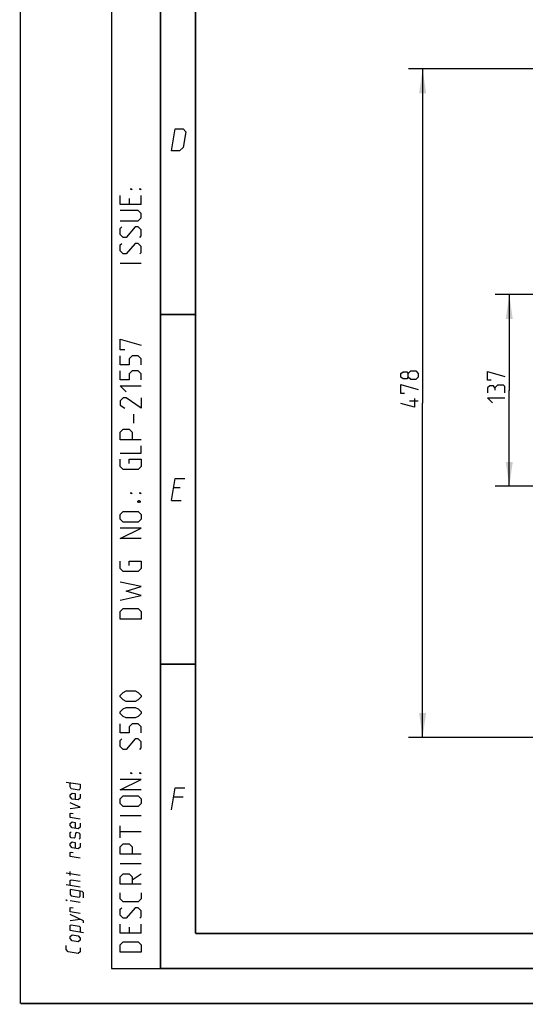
# Model space of a CAD drawing. Header units: millimetres. Extents: x 0 to 420, y 0 to 297.
# Tile 1 of 117: x 0 to 72, y 0 to 141. Entities that reach past the tile are written whole.
import ezdxf

# ---------------------------------------------------------------- set-up
doc = ezdxf.new("R2010")
doc.units = ezdxf.units.MM
doc.header["$LTSCALE"] = 23.1
doc.layers.get('0').update_dxf_attribs({"linetype": 'CONTINUOUS'})
doc.layers.add('DIM_PILOTEES', color=7, linetype='CONTINUOUS')
doc.styles.get("Standard").update_dxf_attribs({"font": 'txt', "width": 0.7})
doc.dimstyles.new('DIMSTYLE_2', dxfattribs={"dimtxt": 2.5, "dimasz": 3.5, "dimexe": 2, "dimexo": 0, "dimtad": 1, "dimdec": 0, "dimlfac": 5, "dimdsep": 46, "dimtxsty": 'Standard', "dimblk": '_FILLED', "dimblk1": '_FILLED', "dimblk2": '_FILLED', "dimcen": 0.09, "dimazin": 2, "dimtp": 0.8, "dimtm": 0.8, "dimtfac": 1, "dimtdec": 0, "dimtofl": 0, "dimtmove": 0, "dimatfit": 3, "dimldrblk": '_FILLED', "dimfxl": 0, "dimtolj": 1, "dimarcsym": 0})
doc.dimstyles.new('DIMSTYLE_4', dxfattribs={"dimtxt": 2.5, "dimasz": 3.5, "dimexe": 2, "dimexo": 0, "dimtad": 1, "dimdec": 0, "dimlfac": 5, "dimdsep": 46, "dimtxsty": 'Standard', "dimblk": '_FILLED', "dimblk1": '_FILLED', "dimblk2": '_FILLED', "dimcen": 0.09, "dimazin": 2, "dimtp": 0.5, "dimtm": 0.5, "dimtfac": 1, "dimtdec": 0, "dimtofl": 0, "dimtmove": 0, "dimatfit": 3, "dimldrblk": '_FILLED', "dimfxl": 0, "dimtolj": 1, "dimarcsym": 0})

# ---------------------------------------------------------------- blocks, each defined once
blk = doc.blocks.new('_FILLED')
at = {"color": 0, "linetype": 'ByBlock'}
blk.add_solid([(0, 0), (-1, 0.143), (-1, -0.143)], dxfattribs=at)
blk = doc.blocks.new('*D9')
at = {"layer": 'DIM_PILOTEES', "color": 2, "linetype": 'Continuous'}
for p, q in [((113.28, 133.64), (55.45, 133.64)), ((57.45, 133.64), (57.45, 85.83)), ((57.45, 38.03), (57.45, 85.83)), ((109.4, 38.03), (55.45, 38.03))]:
    blk.add_line(p, q, dxfattribs=at)
at = {"layer": 'DIM_PILOTEES', "color": 2, "linetype": 'Continuous', "xscale": 3.5, "yscale": 3.5, "zscale": 3.5}
for p, rotation in [((57.45, 133.64), 90), ((57.45, 38.03), 270)]:
    blk.add_blockref('_FILLED', p, dxfattribs=dict(at, rotation=rotation))
at = {"layer": 'DIM_PILOTEES', "color": 2, "linetype": 'Continuous', "insert": (54.32, 88.21), "char_height": 2.5, "width": 8.8393, "attachment_point": 2, "rotation": 90, "line_spacing_factor": 0.9}
blk.add_mtext('{\\ftxt;\\W0.0001;\\H0.0001;\\~}{\\ftxt;\\W2.3571428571;\\H2.5; }{\\ftxt;\\W0.0001;\\H0.0001;\\~}', dxfattribs=at)
blk = doc.blocks.new('*D10')
at = {"layer": 'DIM_PILOTEES', "color": 2, "linetype": 'Continuous'}
for p, q in [((96.88, 101.35), (67.83, 101.35)), ((69.83, 101.35), (69.83, 87.64)), ((69.83, 73.94), (69.83, 87.64)), ((96.88, 73.94), (67.83, 73.94))]:
    blk.add_line(p, q, dxfattribs=at)
at = {"layer": 'DIM_PILOTEES', "color": 2, "linetype": 'Continuous', "xscale": 3.5, "yscale": 3.5, "zscale": 3.5}
for p, rotation in [((69.83, 101.35), 90), ((69.83, 73.94), 270)]:
    blk.add_blockref('_FILLED', p, dxfattribs=dict(at, rotation=rotation))
at = {"layer": 'DIM_PILOTEES', "color": 2, "linetype": 'Continuous', "insert": (66.7, 88.47), "char_height": 2.5, "width": 7.7679, "attachment_point": 2, "rotation": 90, "line_spacing_factor": 0.9}
blk.add_mtext('{\\ftxt;\\W0.0001;\\H0.0001;\\~}{\\ftxt;\\W2.0714285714;\\H2.5; }{\\ftxt;\\W0.0001;\\H0.0001;\\~}', dxfattribs=at)

msp = doc.modelspace()

# ---------------------------------------------------------------- linework, layer by layer
at = {"color": 7, "linetype": 'Continuous'}
for p, q in [((0, 0), (0, 297)), ((25, 9.9999), (25, 10)), ((409.86, 10.0737), (25.007, 10.0134))]:
    msp.add_line(p, q, dxfattribs=at)
at = {"color": 2, "linetype": 'Continuous'}
for p, q in [((13, 292), (13, 5)), ((20, 292), (20, 5)), ((17.25, 114.25), (17.25, 115.5357)), ((15.5357, 115.1071), (15.5357, 114.25)), ((17.25, 105.8214), (14.25, 105.8214)), ((16.1786, 82.9643), (16.1786, 84.25)), ((22.7833, 73.7249), (21.8833, 73.7249)), ((21.5894, 71.9249), (22.9394, 71.9249)), ((23.2333, 29.4749), (21.8833, 29.4749)), ((17.25, 26.8214), (14.25, 26.8214)), ((14.25, 23.6786), (14.25, 25.3929)), ((17.25, 24.5357), (14.25, 24.5357)), ((17.25, 19.9643), (14.25, 19.9643)), ((8.5001, 18.2823), (6.5001, 18.6089)), ((7.0715, 18.2775), (7.0715, 18.8489)), ((15.9643, 17.6786), (17.25, 18.5357)), ((8.5001, 16.6157), (6.5001, 16.9422)), ((8.5001, 14.4252), (7.0715, 14.6584)), ((7.0715, 11.8489), (8.5001, 12.0442)), ((17.25, 10.0357), (17.25, 11.3214)), ((15.5357, 10.8929), (15.5357, 10.0357)), ((13, 5), (20, 5))]:
    msp.add_line(p, q, dxfattribs=at)
at = {"color": 7, "linetype": 'Continuous', "const_width": 0.25}
for points in [[(20, 292), (20, 5)], [(25, 10), (25, 287)], [(20.0002, 98.5), (25.0002, 98.5)], [(20.0002, 48.5), (25.0002, 48.5)], [(409.8307, 10.048), (25, 10)], [(20, 5), (415, 5)], [(420, 0), (0, 0)]]:
    msp.add_lwpolyline(points, dxfattribs=at)
at = {"color": 2, "linetype": 'Continuous'}
for points in [[(21.5894, 121.9249), (22.1037, 125.0749), (23.2287, 125.0749), (23.6052, 124.6249), (23.2379, 122.3749), (22.7144, 121.9249), (21.5894, 121.9249)], [(17.25, 114.25), (14.25, 114.25), (14.25, 115.5357)], [(15.9643, 116.3929), (15.75, 116.3929), (15.75, 116.5357), (15.9643, 116.3929)], [(17.25, 116.3929), (17.0357, 116.3929), (17.0357, 116.5357), (17.25, 116.3929)], [(14.25, 111.8929), (16.8214, 111.8929), (17.25, 112.3214), (17.25, 112.9643), (16.8214, 113.3929), (14.25, 113.3929)], [(17.0357, 109.5357), (17.25, 109.75), (17.25, 110.6071), (16.8214, 111.0357), (16.3929, 111.0357), (15.1071, 109.5357), (14.6786, 109.5357), (14.25, 109.9643), (14.25, 110.8214), (14.4643, 111.0357)], [(17.0357, 107.1786), (17.25, 107.3929), (17.25, 108.25), (16.8214, 108.6786), (16.3929, 108.6786), (15.1071, 107.1786), (14.6786, 107.1786), (14.25, 107.6071), (14.25, 108.4643), (14.4643, 108.6786)], [(14.8929, 93.4643), (14.25, 93.4643), (14.25, 94.9643), (17.25, 94.1071)], [(17.25, 91.3214), (17.25, 92.1786), (16.8214, 92.6071), (15.9643, 92.6071), (15.5357, 92.1786), (15.5357, 91.3214), (14.25, 91.3214), (14.25, 92.6071)], [(17.25, 89.1786), (17.25, 90.0357), (16.8214, 90.4643), (15.9643, 90.4643), (15.5357, 90.0357), (15.5357, 89.1786), (14.25, 89.1786), (14.25, 90.4643)], [(15.1071, 87.4643), (14.25, 88.3214), (17.25, 88.3214)], [(17.25, 86.6071), (17.25, 85.1071), (15.1071, 86.6071), (14.6786, 86.6071), (14.25, 86.1786), (14.25, 85.5357), (14.8929, 85.1071)], [(17.25, 80.6071), (14.25, 80.6071), (14.25, 81.6786), (14.6786, 82.1071), (15.5357, 82.1071), (15.9643, 81.6786), (15.9643, 80.6071)], [(14.25, 78.6786), (17.25, 78.6786), (17.25, 79.75)], [(15.5357, 77.1786), (15.5357, 77.8214), (17.25, 77.8214), (17.25, 76.75), (16.8214, 76.3214), (14.6786, 76.3214), (14.25, 76.75), (14.25, 77.8214)], [(21.5894, 71.9249), (22.1037, 75.0749), (23.4537, 75.0749)], [(15.9643, 72.8929), (15.75, 72.8929), (15.75, 73.0357), (15.9643, 72.8929)], [(16.75, 71.8214), (16.8929, 71.8929), (16.9643, 71.8929), (17.1071, 71.8214), (17.1071, 71.6786), (16.9643, 71.6071), (16.8929, 71.6071), (16.75, 71.6786), (16.75, 71.8214)], [(17.25, 72.8929), (17.0357, 72.8929), (17.0357, 73.0357), (17.25, 72.8929)], [(16.8214, 68.8214), (14.6786, 68.8214), (14.25, 69.25), (14.25, 69.8929), (14.6786, 70.3214), (16.8214, 70.3214), (17.25, 69.8929), (17.25, 69.25), (16.8214, 68.8214)], [(17.25, 66.4643), (14.25, 66.4643), (17.25, 67.9643), (14.25, 67.9643)], [(15.5357, 62.6071), (15.5357, 63.25), (17.25, 63.25), (17.25, 62.1786), (16.8214, 61.75), (14.6786, 61.75), (14.25, 62.1786), (14.25, 63.25)], [(14.25, 57.6786), (17.25, 58.3214), (15.1071, 58.9643), (17.25, 59.6071), (14.25, 60.25)], [(17.25, 54.9643), (14.25, 54.9643), (14.25, 56.0357), (14.6786, 56.4643), (16.8214, 56.4643), (17.25, 56.0357), (17.25, 54.9643)], [(16.3929, 43.1786), (15.1071, 43.1786), (14.6786, 43.3929), (14.25, 43.8214), (14.25, 44.0357), (14.6786, 44.4643), (15.1071, 44.6786), (16.3929, 44.6786), (16.8214, 44.4643), (17.25, 44.0357), (17.25, 43.8214), (16.8214, 43.3929), (16.3929, 43.1786)], [(16.3929, 40.8214), (15.1071, 40.8214), (14.6786, 41.0357), (14.25, 41.4643), (14.25, 41.6786), (14.6786, 42.1071), (15.1071, 42.3214), (16.3929, 42.3214), (16.8214, 42.1071), (17.25, 41.6786), (17.25, 41.4643), (16.8214, 41.0357), (16.3929, 40.8214)], [(17.25, 38.6786), (17.25, 39.5357), (16.8214, 39.9643), (15.9643, 39.9643), (15.5357, 39.5357), (15.5357, 38.6786), (14.25, 38.6786), (14.25, 39.9643)], [(17.0357, 36.3214), (17.25, 36.5357), (17.25, 37.3929), (16.8214, 37.8214), (16.3929, 37.8214), (15.1071, 36.3214), (14.6786, 36.3214), (14.25, 36.75), (14.25, 37.6071), (14.4643, 37.8214)], [(15.9643, 32.8929), (15.75, 32.8929), (15.75, 33.0357), (15.9643, 32.8929)], [(17.25, 32.8929), (17.0357, 32.8929), (17.0357, 33.0357), (17.25, 32.8929)], [(6.5001, 31.6565), (8.5001, 31.3299), (8.5001, 30.7585), (8.3572, 30.4961), (7.2144, 30.6827), (7.0715, 30.9918), (7.0715, 31.5632)], [(17.25, 30.5357), (14.25, 30.5357), (17.25, 32.0357), (14.25, 32.0357)], [(8.5001, 29.9014), (8.5001, 29.3299), (8.2144, 29.0909), (7.3572, 29.2308), (7.0715, 29.5632), (7.0715, 29.8489), (7.3572, 30.088), (7.7858, 30.018), (7.7858, 29.1608)], [(16.8214, 28.1786), (14.6786, 28.1786), (14.25, 28.6071), (14.25, 29.25), (14.6786, 29.6786), (16.8214, 29.6786), (17.25, 29.25), (17.25, 28.6071), (16.8214, 28.1786)], [(21.5894, 27.6749), (22.1037, 30.8249), (23.4537, 30.8249)], [(7.0715, 27.8489), (8.5001, 28.0442), (7.0715, 28.706)], [(8.5001, 26.3299), (7.0715, 26.5632), (7.0715, 27.1346), (7.2144, 27.2065), (7.5001, 27.1599)], [(8.5001, 25.7585), (8.5001, 25.1871), (8.2144, 24.948), (7.3572, 25.088), (7.0715, 25.4203), (7.0715, 25.706), (7.3572, 25.9451), (7.7858, 25.8751), (7.7858, 25.018)], [(8.3572, 23.4961), (8.5001, 23.6157), (8.5001, 24.1871), (8.3572, 24.3533), (7.9286, 24.4232), (7.8334, 24.2959), (7.7382, 23.7401), (7.6429, 23.6127), (7.2144, 23.6827), (7.0715, 23.8489), (7.0715, 24.4203), (7.2144, 24.5399)], [(8.5001, 22.9014), (8.5001, 22.3299), (8.2144, 22.0909), (7.3572, 22.2308), (7.0715, 22.5632), (7.0715, 22.8489), (7.3572, 23.088), (7.7858, 23.018), (7.7858, 22.1608)], [(17.25, 21.3214), (14.25, 21.3214), (14.25, 22.3929), (14.6786, 22.8214), (15.5357, 22.8214), (15.9643, 22.3929), (15.9643, 21.3214)], [(8.5001, 20.7585), (7.0715, 20.9918), (7.0715, 21.5632), (7.2144, 21.6351), (7.5001, 21.5885)], [(17.25, 17.0357), (14.25, 17.0357), (14.25, 18.1071), (14.6786, 18.5357), (15.5357, 18.5357), (15.9643, 18.1071), (15.9643, 17.0357)], [(7.0715, 16.8489), (7.0715, 17.5632), (7.2143, 17.6827), (8.5001, 17.4728)], [(8.9763, 15.1093), (8.9763, 15.8236), (8.7858, 15.9976), (7.0715, 16.2775), (7.0715, 15.5632), (7.2143, 15.397), (8.3572, 15.2104), (8.5001, 15.3299), (8.5001, 16.0442)], [(17.25, 15.8214), (17.25, 14.9643), (16.8214, 14.5357), (14.6786, 14.5357), (14.25, 14.9643), (14.25, 15.8214)], [(6.6429, 14.7284), (6.5001, 14.7517), (6.5001, 14.7993), (6.6429, 14.7284)], [(8.5001, 12.8537), (7.0715, 13.087), (7.0715, 13.6584), (7.2143, 13.7303), (7.5001, 13.6837)], [(8.9763, 11.5379), (8.9763, 11.8236), (7.0715, 12.706)], [(17.0357, 12.1786), (17.25, 12.3929), (17.25, 13.25), (16.8214, 13.6786), (16.3929, 13.6786), (15.1071, 12.1786), (14.6786, 12.1786), (14.25, 12.6071), (14.25, 13.4643), (14.4643, 13.6786)], [(17.25, 10.0357), (14.25, 10.0357), (14.25, 11.3214)], [(8.9763, 10.1093), (7.0715, 10.4203), (7.0715, 11.1346), (7.2143, 11.2541), (8.3572, 11.0675), (8.5001, 10.9014), (8.5001, 10.1871)], [(8.2143, 8.8052), (7.3572, 8.9451), (7.0715, 9.2775), (7.0715, 9.5632), (7.3572, 9.8023), (8.2143, 9.6623), (8.5001, 9.3299), (8.5001, 9.0442), (8.2143, 8.8052)], [(17.25, 7.3214), (14.25, 7.3214), (14.25, 8.3929), (14.6786, 8.8214), (16.8214, 8.8214), (17.25, 8.3929), (17.25, 7.3214)], [(8.5001, 7.949), (8.5001, 7.3776), (8.2143, 7.1385), (6.7858, 7.3717), (6.5001, 7.7041), (6.5001, 8.2755)]]:
    msp.add_lwpolyline(points, dxfattribs=at)
at = {"layer": 'DIM_PILOTEES', "color": 2, "linetype": 'Continuous'}
msp.add_line((56.8234, 86.1017), (55.5734, 86.1017), dxfattribs=at)
for points in [[(55.3948, 89.5541), (55.2163, 89.316), (54.6806, 89.316), (54.3234, 89.5541), (54.3234, 90.0898), (54.6806, 90.3279), (55.2163, 90.3279), (55.3948, 90.0898), (55.752, 90.4469), (56.4663, 90.4469), (56.8234, 90.0898), (56.8234, 89.5541), (56.4663, 89.1969)], [(67.2358, 89.0986), (66.7001, 89.0986), (66.7001, 90.3486), (69.2001, 89.6343)], [(56.4663, 89.1969), (55.752, 89.1969), (55.3948, 89.5541), (55.3948, 90.0898)], [(54.8591, 87.2327), (54.3234, 87.2327), (54.3234, 88.4827), (56.8234, 87.7684)], [(67.7715, 88.0271), (67.5929, 88.3248), (67.0572, 88.3248), (66.7001, 88.0271), (66.7001, 87.3129)], [(69.2001, 87.3129), (69.2001, 88.2057), (69.0215, 88.3843), (68.1287, 88.3843), (67.7715, 88.0271), (67.7715, 87.67)], [(56.2877, 86.5184), (56.2877, 85.2684), (54.3234, 85.8041)], [(67.4144, 85.8843), (66.7001, 86.5986), (69.2001, 86.5986)]]:
    msp.add_lwpolyline(points, dxfattribs=at)

# ---------------------------------------------------------------- dimensions: what is measured, and where the dimension line sits
for base, p1, p2, angle, text, dimstyle, picture, middle in [((57.4484, 133.6411), (109.3982, 38.026), (113.2821, 133.6411), 90, '{\\ftxt;\\W0.0001;\\H0.0001;\\~}{\\ftxt;\\W2.3571428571;\\H2.5; }{\\ftxt;\\W0.0001;\\H0.0001;\\~}', 'DIMSTYLE_2', '*D9', (57.4484, 87.8577)), ((69.8251, 73.9433), (96.8756, 101.3454), (96.8756, 73.9433), 270, '{\\ftxt;\\W0.0001;\\H0.0001;\\~}{\\ftxt;\\W2.0714285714;\\H2.5; }{\\ftxt;\\W0.0001;\\H0.0001;\\~}', 'DIMSTYLE_4', '*D10', (69.8251, 88.1164))]:
    dim = msp.add_linear_dim(base=base, p1=p1, p2=p2, angle=angle, text=text, dimstyle=dimstyle, dxfattribs=at)
    dim.commit()
    dim.dimension.update_dxf_attribs({"geometry": picture, "text_midpoint": middle, "dimtype": 160})

doc.saveas('drawing.dxf')
